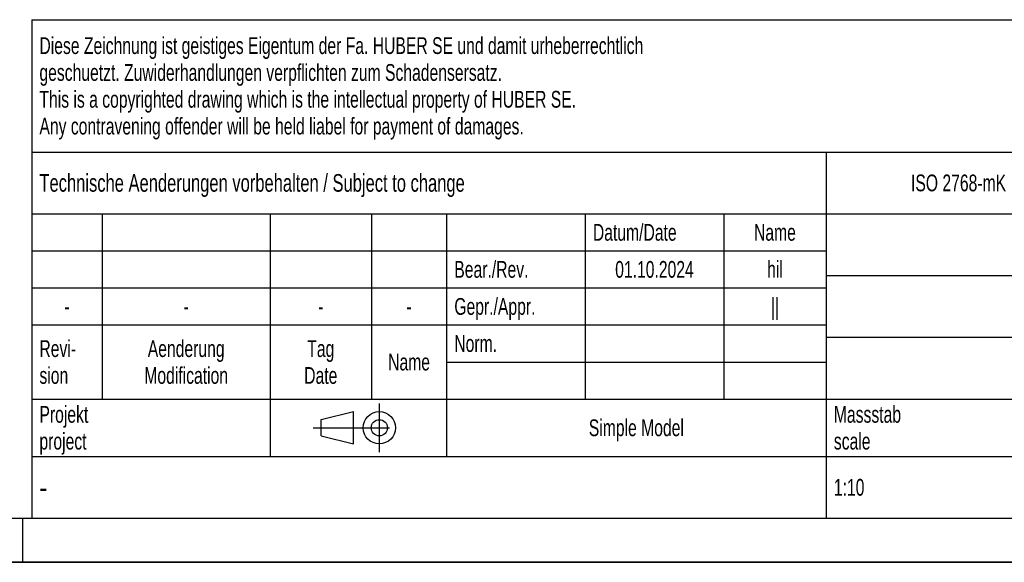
# Model space of a CAD drawing. Header units: millimetres. Extents: x 0 to 4200, y 0 to 2970.
# Tile 7 of 18: x 2296 to 3412, y 0 to 615. Entities that reach past the tile are written whole.
import ezdxf

# ---------------------------------------------------------------- set-up
doc = ezdxf.new("R2010")
doc.units = ezdxf.units.MM
doc.header["$LTSCALE"] = 231
doc.linetypes.add('CENTER', pattern=[0.6, 0.375, -0.075, 0.075, -0.075])
doc.layers.get('0').update_dxf_attribs({"linetype": 'CONTINUOUS'})
doc.styles.get("Standard").update_dxf_attribs({"font": 'txt', "width": 0.7})
doc.styles.add('TEXTSTYLE_4', font='txt', dxfattribs={"width": 0.8})
doc.styles.add('TEXTSTYLE_5', font='txt')

# ---------------------------------------------------------------- blocks, each defined once
blk = doc.blocks.new('PROJEKTIONSMETHODE_1_BL3', base_point=(2680, 152.5))
at = {"color": 2, "linetype": 'CENTER'}
for p, q in [((2703.8, 180), (2703.8, 125)), ((2628.7, 152.5), (2731.3, 152.5))]:
    blk.add_line(p, q, dxfattribs=at)
at = {"color": 2, "linetype": 'Continuous'}
for p, q in [((2637.8, 161.7), (2674.5, 170.8)), ((2674.5, 134.2), (2674.5, 170.8)), ((2637.8, 143.3), (2637.8, 161.7)), ((2637.8, 143.3), (2674.5, 134.2))]:
    blk.add_line(p, q, dxfattribs=at)
for radius in [18.3, 9.17]:
    blk.add_circle((2703.8, 152.5), radius, dxfattribs=at)
blk = doc.blocks.new('*T16')
at = {"color": 3, "linetype": 'Continuous'}
for p, q in [((0, 0), (1840, 0)), ((0, 0), (0, -565)), ((1200, 0), (1200, -220)), ((1840, 0), (1840, -565)), ((0, -150), (1200, -150)), ((900, -150), (900, -565)), ((0, -220), (1840, -220)), ((80, -220), (80, -430)), ((270, -220), (270, -495)), ((385, -220), (385, -430)), ((470, -220), (470, -495)), ((627, -220), (627, -430)), ((784, -220), (784, -430)), ((0, -262), (900, -262)), ((900, -290), (1840, -290)), ((0, -304), (900, -304)), ((0, -346), (900, -346)), ((900, -360), (1840, -360)), ((470, -388), (900, -388)), ((0, -430), (1840, -430)), ((1200, -430), (1200, -565)), ((1710, -430), (1710, -565)), ((0, -495), (1840, -495)), ((0, -565), (1840, -565))]:
    blk.add_line(p, q, dxfattribs=at)
at = {"color": 2, "linetype": 'Continuous', "line_spacing_factor": 0.96}
for s, insert, char_height, width, attachment_point in [('Diese Zeichnung ist geistiges Eigentum der Fa. HUBER SE und damit urheberrechtlich \\Pgeschuetzt. Zuwiderhandlungen verpflichten zum Schadensersatz.\\PThis is a copyrighted drawing which is the intellectual property of HUBER SE.\\PAny contravening offender will be held liabel for payment of damages.', (8.75, -19.9), 19, 2214.8571, 1), ('Technische Aenderungen vorbehalten / Subject to change', (8.75, -175), 20, 1524.7619, 1), ('ISO 2768-mK', (1050, -175.5), 19, 332.9524, 2), ('Datum/Date', (635.75, -231.5), 19, 292.2381, 1), ('Name', (842, -231.5), 19, 126.6667, 2), ('Schachtabdeckung zum Abheben', (1370, -240), 30, 1224.2857, 2), ('Bear./Rev.', (478.75, -273.5), 19, 272.3333, 1), ('01.10.2024', (705.5, -273.5), 19, 273.2381, 2), ('hil', (842, -273.5), 19, 73.2857, 2), ('manhole cover for lifting ', (1370, -310), 30, 1068.5714, 2), ('Gepr./Appr.', (478.75, -315.5), 19, 299.4762, 1), ('||', (842, -315.5), 19, 50.6667, 2), ('-', (40, -315.5), 19, 34.381, 2), ('-', (175, -315.5), 19, 34.381, 2), ('-', (327.5, -315.5), 19, 34.381, 2), ('-', (427.5, -315.5), 19, 34.381, 2), ('Revi-\\Psion', (8.75, -363.3), 19, 138.4286, 1), ('Aenderung\\PModification', (175, -363.3), 19, 303.0952, 2), ('Tag\\PDate', (327.5, -363.3), 19, 117.619, 2), ('Norm. ', (478.75, -357.5), 19, 175.5238, 1), ('Name', (427.5, -378.5), 19, 126.6667, 2), ('SD3.1/RC4 GDS 1000x1000', (1370, -380), 30, 1051.4286, 2), ('Projekt\\Pproject', (8.75, -437.8), 19, 183.6667, 1), ('Massstab\\Pscale', (908.75, -437.8), 19, 224.381, 1), ('Nummer\\Pnumber', (1208.75, -437.8), 19, 186.381, 1), ('Blatt\\Psheet', (1775, -437.8), 19, 137.5238, 2), ('Simple Model', (685, -453), 19, 328.4286, 2), ('1:10', (908.75, -520.5), 19, 94.0952, 1), ('1/1', (1775, -520.5), 19, 79.619, 2)]:
    blk.add_mtext(s, dxfattribs=dict(at, insert=insert, char_height=char_height, width=width, attachment_point=attachment_point))
for s, insert, char_height, width, attachment_point, style in [('52297104', (1701.25, -510), 40, 553.3333, 3, 'TEXTSTYLE_5'), ('-', (8.75, -517.5), 25, 18.3333, 1, 'TEXTSTYLE_4')]:
    blk.add_mtext(s, dxfattribs=dict(at, insert=insert, char_height=char_height, width=width, attachment_point=attachment_point, style=style))

msp = doc.modelspace()

# ---------------------------------------------------------------- linework, layer by layer
at = {"color": 5, "linetype": 'Continuous'}
msp.add_line((50, 50), (4150, 50), dxfattribs=at)
at = {"color": 3, "linetype": 'Continuous'}
for p, q in [((2300, 0), (2300, 50)), ((4200, 0), (0, 0))]:
    msp.add_line(p, q, dxfattribs=at)
at = {"color": 7, "linetype": 'Continuous'}
msp.add_line((0, 0), (4200, 0), dxfattribs=at)

# ---------------------------------------------------------------- block references
msp.add_blockref('*T16', (2310, 615))
at = {"color": 2, "linetype": 'Continuous'}
msp.add_blockref('PROJEKTIONSMETHODE_1_BL3', (2680, 152.5), dxfattribs=at)

doc.saveas('drawing.dxf')
